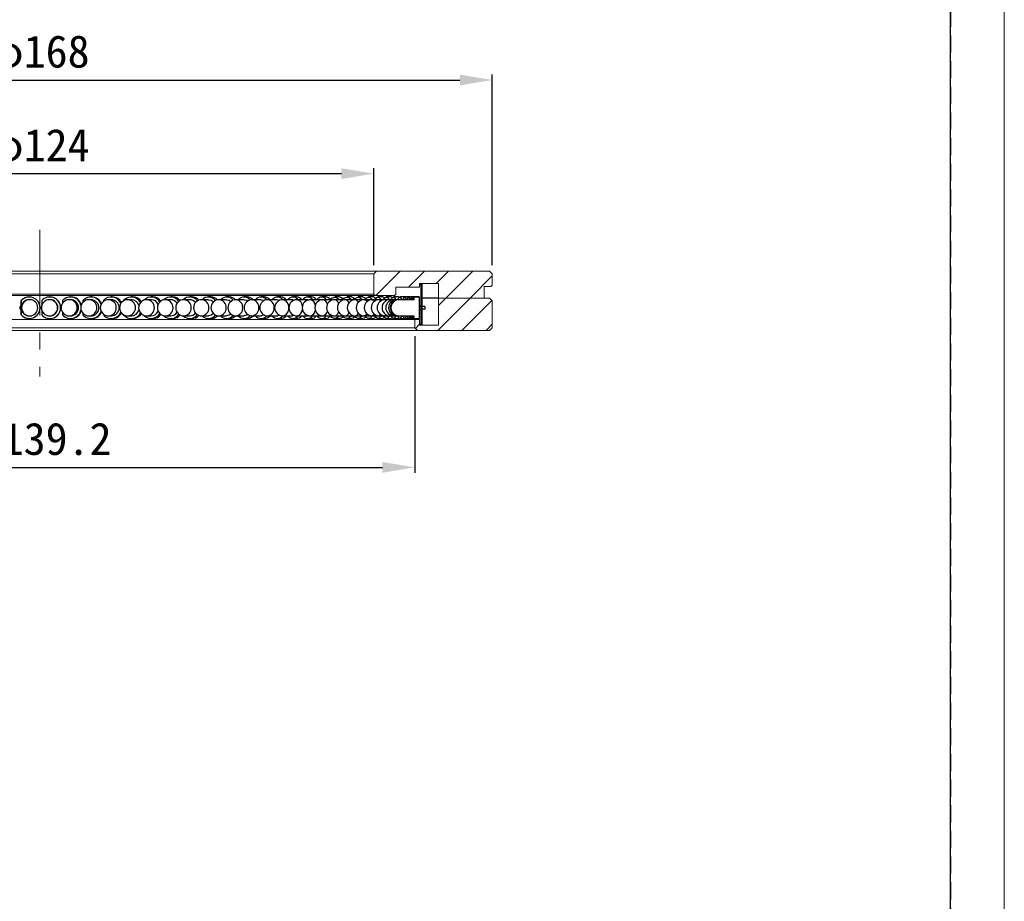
# Model space of a CAD drawing. Header units: millimetres. Extents: x -201 to 202, y 143 to 428.
# Tile 4 of 7: x 110 to 202, y 285 to 367. Entities that reach past the tile are written whole.
import ezdxf

# ---------------------------------------------------------------- set-up
doc = ezdxf.new("R2010")
doc.units = ezdxf.units.MM
doc.header["$LTSCALE"] = 0.25
doc.linetypes.add('CENTER', pattern=[50.8, 31.75, -6.35, 6.35, -6.35])
doc.linetypes.add('HIDDEN', pattern=[9.525, 6.35, -3.175])
doc.layers.get('0').update_dxf_attribs({"lineweight": 30})
for name, color, linetype, lineweight in [('BASE', 7, 'Continuous', 20), ('CENTRE LINE', 1, 'CENTER', 9), ('DIMENSION', 6, 'Continuous', 9)]:
    doc.layers.add(name, color=color, linetype=linetype, lineweight=lineweight)
doc.layers.add('EMPTY LINE', color=252, linetype='Continuous', lineweight=0, plot=False)
doc.layers.add('FORM', color=7, linetype='Continuous')
doc.styles.add('VS Standard', font='msgothic.ttc', dxfattribs={"height": 3})
doc.dimstyles.new('VS Standard x0.5', dxfattribs={"dimtxt": 3, "dimasz": 3, "dimexe": 0.5, "dimexo": 0.8, "dimgap": 0.5, "dimtad": 3, "dimlfac": 2, "dimrnd": 0.0001, "dimzin": 9, "dimdsep": 46, "dimtxsty": 'VS Standard', "dimcen": 0, "dimaunit": 1, "dimadec": 0, "dimazin": 2, "dimtfac": 1, "dimtmove": 0, "dimatfit": 3, "dimfxl": 1, "dimtolj": 1, "dimtzin": 0, "dimarcsym": 0})
pattern_1 = [(45, (-196.5, 147.75), (-1.122532, 1.122532), [])]

# ---------------------------------------------------------------- blocks, each defined once
blk = doc.blocks.new('*D103')
at = {"layer": 'Defpoints', "color": 0}
for p in [(77.16, 338.483), (146.76, 338.483), (146.76, 325.521)]:
    blk.add_point(p, dxfattribs=at)
at = {"layer": 'DIMENSION', "color": 0, "lineweight": -2}
for p, q in [((77.16, 337.683), (77.16, 325.021)), ((146.76, 337.683), (146.76, 325.021)), ((80.16, 325.521), (143.76, 325.521))]:
    blk.add_line(p, q, dxfattribs=at)
at = {"layer": 'DIMENSION', "color": 0}
for points in [[(80.16, 326.021), (80.16, 325.021), (77.16, 325.521)], [(143.76, 325.021), (143.76, 326.021), (146.76, 325.521)]]:
    blk.add_solid(points, dxfattribs=at)
at = {"layer": 'DIMENSION', "color": 0, "insert": (111.96, 327.765), "char_height": 3, "attachment_point": 5, "style": 'VS Standard'}
blk.add_mtext('\\A1;φ\\A1;139.2', dxfattribs=at)
blk = doc.blocks.new('*D104')
at = {"layer": 'Defpoints', "color": 0}
for p in [(142.96, 352.78), (80.96, 343.483), (142.96, 343.483)]:
    blk.add_point(p, dxfattribs=at)
at = {"layer": 'DIMENSION', "color": 0, "lineweight": -2}
for p, q in [((80.96, 344.283), (80.96, 353.28)), ((142.96, 344.283), (142.96, 353.28)), ((83.96, 352.78), (139.96, 352.78))]:
    blk.add_line(p, q, dxfattribs=at)
at = {"layer": 'DIMENSION', "color": 0}
for points in [[(83.96, 353.28), (83.96, 352.28), (80.96, 352.78)], [(139.96, 352.28), (139.96, 353.28), (142.96, 352.78)]]:
    blk.add_solid(points, dxfattribs=at)
at = {"layer": 'DIMENSION', "color": 0, "insert": (111.96, 355.025), "char_height": 3, "attachment_point": 5, "style": 'VS Standard'}
blk.add_mtext('\\A1;φ\\A1;124', dxfattribs=at)
blk = doc.blocks.new('*D105')
at = {"layer": 'Defpoints', "color": 0}
for p in [(153.96, 361.469), (69.96, 343.483), (153.96, 343.483)]:
    blk.add_point(p, dxfattribs=at)
at = {"layer": 'DIMENSION', "color": 0, "lineweight": -2}
for p, q in [((69.96, 344.283), (69.96, 361.969)), ((72.96, 361.469), (150.96, 361.469)), ((153.96, 344.283), (153.96, 361.969))]:
    blk.add_line(p, q, dxfattribs=at)
at = {"layer": 'DIMENSION', "color": 0}
for points in [[(72.96, 361.969), (72.96, 360.969), (69.96, 361.469)], [(150.96, 360.969), (150.96, 361.969), (153.96, 361.469)]]:
    blk.add_solid(points, dxfattribs=at)
at = {"layer": 'DIMENSION', "color": 0, "insert": (111.96, 363.714), "char_height": 3, "attachment_point": 5, "style": 'VS Standard'}
blk.add_mtext('\\A1;φ\\A1;168', dxfattribs=at)

msp = doc.modelspace()

# ---------------------------------------------------------------- hatches: boundary and pattern name
at = {"layer": 'BASE'}
h = msp.add_hatch(dxfattribs=at)
h.set_pattern_fill('ANSI31', color=256, scale=0.5, style=0)
h.set_pattern_definition(pattern_1)
h.paths.add_polyline_path([(153.7096, 343.7326), (143.2096, 343.7326), (142.9596, 343.4826), (142.9596, 341.6076), (143.0846, 341.4826), (144.8946, 341.4826), (145.0196, 341.6076), (145.0196, 342.2576), (147.2096, 342.2576), (147.2096, 342.5826), (148.9596, 342.5826), (148.9596, 341.2326), (153.2096, 341.2326), (153.2096, 342.2976), (153.8346, 342.2976), (153.9596, 342.4226), (153.9596, 343.4826)], flags=0)
h = msp.add_hatch(dxfattribs=at)
h.set_pattern_fill('ANSI31', color=256, scale=0.5, style=0)
h.set_pattern_definition(pattern_1)
h.paths.add_polyline_path([(148.9596, 338.7326), (147.2096, 338.7326), (147.2096, 339.2326), (146.7596, 339.2326), (146.7596, 338.4826), (147.0096, 338.2326), (153.7096, 338.2326), (153.9596, 338.4826), (153.9596, 340.9826), (153.7096, 341.2326), (148.9596, 341.2326)], flags=0)

# ---------------------------------------------------------------- linework, layer by layer
at = {"color": 7, "linetype": 'Continuous', "lineweight": 25}
for p, q in [((153.9596, 343.4826), (153.7096, 343.7326)), ((147.2096, 342.5326), (147.3596, 342.5326)), ((147.3596, 338.7826), (147.3596, 342.5326)), ((147.4596, 342.5326), (147.3596, 342.5326)), ((147.4596, 338.7826), (147.4596, 342.5326)), ((110.2084, 340.9941), (110.2227, 340.9941)), ((110.2084, 340.4576), (110.2084, 340.9941)), ((110.2227, 340.9941), (110.2227, 340.3326)), ((110.9724, 341.3326), (110.9581, 341.3326)), ((111.0122, 341.0826), (110.9724, 341.0826)), ((112.1359, 340.9941), (112.1359, 340.5671)), ((112.8856, 341.0826), (112.8483, 341.0826)), ((112.8989, 341.3326), (112.8856, 341.3326)), ((114.0485, 340.9941), (114.0485, 340.7347)), ((114.796, 341.0826), (114.6817, 341.0826)), ((114.8369, 341.3326), (114.796, 341.3326)), ((115.9549, 340.9941), (115.9549, 340.8404)), ((116.6978, 341.0826), (116.5068, 341.0826)), ((116.7661, 341.3326), (116.6978, 341.3326)), ((117.8491, 340.9941), (117.8491, 340.9178)), ((118.5853, 341.0826), (118.3182, 341.0826)), ((118.6807, 341.3326), (118.5853, 341.3326)), ((119.7254, 340.9941), (119.7254, 340.9764)), ((120.4526, 341.0826), (120.1102, 341.0826)), ((120.5749, 341.3326), (120.4526, 341.3326)), ((122.2942, 341.0826), (121.8775, 341.0826)), ((122.443, 341.3326), (122.2942, 341.3326)), ((124.1044, 341.0826), (123.6147, 341.0826)), ((124.2792, 341.3326), (124.1044, 341.3326)), ((125.8777, 341.0826), (125.3166, 341.0826)), ((126.0781, 341.3326), (125.8777, 341.3326)), ((127.6087, 341.0826), (126.9779, 341.0826)), ((127.8341, 341.3326), (127.6087, 341.3326)), ((129.2923, 341.0826), (128.5936, 341.0826)), ((129.5419, 341.3326), (129.2923, 341.3326)), ((130.9233, 341.0826), (130.1588, 341.0826)), ((131.1963, 341.3326), (130.9233, 341.3326)), ((132.4967, 341.0826), (131.6688, 341.0826)), ((132.7924, 341.3326), (132.4967, 341.3326)), ((134.0078, 341.0826), (133.1189, 341.0826)), ((134.3252, 341.3326), (134.0078, 341.3326)), ((134.0078, 341.0826), (134.2244, 341.0282)), ((135.4519, 341.0826), (134.5049, 341.0826)), ((135.7902, 341.3326), (135.4519, 341.3326)), ((135.4519, 341.0826), (135.609, 341.0517)), ((136.8248, 341.0826), (135.8224, 341.0826)), ((137.1828, 341.3326), (136.8248, 341.3326)), ((136.8248, 341.0826), (136.9245, 341.0689)), ((138.1221, 341.0826), (137.0674, 341.0826)), ((138.4988, 341.3326), (138.1221, 341.3326)), ((138.1221, 341.0826), (138.1674, 341.0795)), ((139.3254, 341.0826), (138.2363, 341.0826)), ((140.3314, 341.0826), (139.3254, 341.0826)), ((139.7343, 341.3326), (139.3401, 341.3326)), ((141.2514, 341.0826), (140.3314, 341.0826)), ((140.8855, 341.3326), (140.475, 341.3326)), ((142.0824, 341.0826), (141.2514, 341.0826)), ((141.9489, 341.3326), (141.5233, 341.3326)), ((142.822, 341.0826), (142.0824, 341.0826)), ((142.9213, 341.3326), (142.4818, 341.3326)), ((143.4679, 341.0826), (142.822, 341.0826)), ((143.7997, 341.3326), (143.3478, 341.3326)), ((144.0182, 341.0826), (143.4679, 341.0826)), ((144.4712, 341.0826), (144.0182, 341.0826)), ((144.5815, 341.3326), (144.1184, 341.3326)), ((144.8254, 341.0826), (144.4712, 341.0826)), ((145.2642, 341.3326), (144.7915, 341.3326)), ((145.08, 341.0826), (144.8254, 341.0826)), ((145.234, 341.0826), (145.08, 341.0826)), ((145.287, 341.0826), (145.234, 341.0826)), ((145.2642, 341.3326), (145.319, 341.3184)), ((146.687, 341.0826), (145.287, 341.0826)), ((145.8369, 341.3326), (145.3649, 341.3326)), ((146.2061, 341.3326), (145.8369, 341.3326)), ((146.4713, 341.3326), (146.2061, 341.3326)), ((146.6318, 341.3326), (146.4713, 341.3326)), ((146.687, 341.3326), (146.6318, 341.3326)), ((147.187, 341.3326), (146.687, 341.3326)), ((146.687, 341.0826), (146.6871, 341.0812)), ((146.6871, 341.0812), (146.6871, 341.3316)), ((147.187, 341.3326), (147.1871, 341.3316)), ((147.1871, 341.3316), (147.1871, 339.3337)), ((148.9596, 341.2326), (147.4596, 341.2326)), ((110.1842, 340.2076), (110.1842, 340.4576)), ((110.1842, 340.4576), (110.1984, 340.4576)), ((110.1842, 340.2076), (110.1984, 340.2076)), ((110.1984, 340.2076), (110.1984, 340.4576)), ((110.1984, 340.4576), (110.2084, 340.4576)), ((110.2084, 340.2076), (110.1984, 340.2076)), ((110.2084, 340.2076), (110.2084, 340.4576)), ((110.2084, 339.6712), (110.2084, 340.2076)), ((110.2227, 340.3326), (110.2227, 339.6712)), ((112.1359, 340.0982), (112.1359, 339.6712)), ((147.3552, 340.4576), (147.1871, 340.4576)), ((147.3552, 340.2076), (147.1871, 340.2076)), ((147.6863, 340.4576), (147.4596, 340.4576)), ((147.6863, 340.2076), (147.4596, 340.2076)), ((147.6863, 340.4576), (147.6863, 340.2076)), ((110.2227, 339.6712), (110.2084, 339.6712)), ((110.9581, 339.3326), (110.9724, 339.3326)), ((110.9724, 339.5826), (111.0122, 339.5826)), ((112.8483, 339.5826), (112.8856, 339.5826)), ((112.8856, 339.3326), (112.8989, 339.3326)), ((114.0485, 339.9306), (114.0485, 339.6712)), ((114.6817, 339.5826), (114.796, 339.5826)), ((114.796, 339.3326), (114.8369, 339.3326)), ((115.9549, 339.8249), (115.9549, 339.6712)), ((116.5068, 339.5826), (116.6978, 339.5826)), ((116.6978, 339.3326), (116.7661, 339.3326)), ((117.8491, 339.7475), (117.8491, 339.6712)), ((118.3182, 339.5826), (118.5853, 339.5826)), ((118.5853, 339.3326), (118.6807, 339.3326)), ((119.7254, 339.6889), (119.7254, 339.6712)), ((120.1102, 339.5826), (120.4526, 339.5826)), ((120.4526, 339.3326), (120.5749, 339.3326)), ((121.8775, 339.5826), (122.2942, 339.5826)), ((122.2942, 339.3326), (122.443, 339.3326)), ((123.6147, 339.5826), (124.1044, 339.5826)), ((124.1044, 339.3326), (124.2792, 339.3326)), ((125.3166, 339.5826), (125.8777, 339.5826)), ((125.8777, 339.3326), (126.0781, 339.3326)), ((126.9779, 339.5826), (127.6087, 339.5826)), ((127.6087, 339.3326), (127.8341, 339.3326)), ((128.5936, 339.5826), (129.2923, 339.5826)), ((129.2923, 339.3326), (129.5419, 339.3326)), ((130.1588, 339.5826), (130.9233, 339.5826)), ((130.9233, 339.3326), (131.1963, 339.3326)), ((131.6688, 339.5826), (132.4967, 339.5826)), ((132.4967, 339.3326), (132.7924, 339.3326)), ((133.1189, 339.5826), (134.0078, 339.5826)), ((134.2244, 339.637), (134.0078, 339.5826)), ((134.0078, 339.3326), (134.3252, 339.3326)), ((134.5049, 339.5826), (135.4519, 339.5826)), ((135.609, 339.6136), (135.4519, 339.5826)), ((135.4519, 339.3326), (135.7902, 339.3326)), ((135.8224, 339.5826), (136.8248, 339.5826)), ((136.9245, 339.5964), (136.8248, 339.5826)), ((136.8248, 339.3326), (137.1828, 339.3326)), ((137.0674, 339.5826), (138.1221, 339.5826)), ((138.1674, 339.5858), (138.1221, 339.5826)), ((138.1221, 339.3326), (138.4988, 339.3326)), ((138.2363, 339.5826), (139.3254, 339.5826)), ((139.3254, 339.5826), (140.3314, 339.5826)), ((139.3401, 339.3326), (139.7343, 339.3326)), ((140.3314, 339.5826), (141.2514, 339.5826)), ((140.475, 339.3326), (140.8855, 339.3326)), ((141.2514, 339.5826), (142.0824, 339.5826)), ((141.5233, 339.3326), (141.9489, 339.3326)), ((142.0824, 339.5826), (142.822, 339.5826)), ((142.4818, 339.3326), (142.9213, 339.3326)), ((142.822, 339.5826), (143.4679, 339.5826)), ((143.3478, 339.3326), (143.7997, 339.3326)), ((143.4679, 339.5826), (144.0182, 339.5826)), ((144.0182, 339.5826), (144.4712, 339.5826)), ((144.1184, 339.3326), (144.5815, 339.3326)), ((144.4712, 339.5826), (144.8254, 339.5826)), ((144.7915, 339.3326), (145.2642, 339.3326)), ((144.8254, 339.5826), (145.08, 339.5826)), ((145.08, 339.5826), (145.234, 339.5826)), ((145.234, 339.5826), (145.287, 339.5826)), ((145.319, 339.3469), (145.2642, 339.3326)), ((145.287, 339.5826), (146.687, 339.5826)), ((145.3649, 339.3326), (145.8369, 339.3326)), ((145.8369, 339.3326), (146.2061, 339.3326)), ((146.2061, 339.3326), (146.4713, 339.3326)), ((146.4713, 339.3326), (146.6318, 339.3326)), ((146.6318, 339.3326), (146.687, 339.3326)), ((146.6871, 339.5841), (146.687, 339.5826)), ((146.687, 339.3326), (147.187, 339.3326)), ((146.6871, 339.3337), (146.6871, 339.5841)), ((147.1871, 339.3337), (147.187, 339.3326)), ((147.3596, 338.7826), (147.2096, 338.7826)), ((147.3596, 338.7826), (147.4596, 338.7826))]:
    msp.add_line(p, q, dxfattribs=at)
at = {"color": 8, "linetype": 'Continuous', "lineweight": 25}
for p, q in [((144.8254, 341.0826), (144.8617, 341.0502)), ((145.08, 341.0826), (145.0954, 341.0697)), ((145.234, 341.0826), (145.2368, 341.081)), ((145.287, 341.0826), (145.2871, 341.0813)), ((144.8617, 339.6151), (144.8254, 339.5826)), ((145.0954, 339.5956), (145.08, 339.5826)), ((145.2368, 339.5843), (145.234, 339.5826)), ((145.2871, 339.5839), (145.287, 339.5826))]:
    msp.add_line(p, q, dxfattribs=at)
at = {"color": 7, "linetype": 'Continuous', "lineweight": 25, "flags": 128}
for points in [[(127.6087, 341.0826), (127.865, 341.0256), (128.0733, 340.8728)], [(129.2923, 341.0826), (129.541, 341.0256), (129.6946, 340.9217)], [(130.9233, 341.0826), (131.1637, 341.0256), (131.2631, 340.9635)], [(132.4967, 341.0826), (132.7281, 341.0256), (132.7745, 340.9989)], [(138.9333, 341.0826), (139.0583, 341.2215), (139.2764, 341.3273), (139.5032, 341.2969), (139.7077, 341.1345), (139.747, 341.0826)], [(140.0974, 341.0826), (140.2135, 341.2215), (140.4158, 341.3273), (140.6263, 341.2969), (140.816, 341.1345), (140.8525, 341.0826)], [(140.8855, 341.3326), (141.0368, 341.2969), (141.2178, 341.1457)], [(141.1762, 341.0826), (141.2829, 341.2215), (141.4689, 341.3273), (141.6624, 341.2969), (141.8368, 341.1345), (141.8703, 341.0826)], [(141.9489, 341.3326), (142.088, 341.2969), (142.2281, 341.1794)], [(142.1663, 341.0826), (142.2633, 341.2215), (142.4324, 341.3273), (142.6083, 341.2969), (142.7669, 341.1345), (142.7976, 341.0822)], [(142.9213, 341.3326), (143.0478, 341.2969), (143.1461, 341.2146)], [(143.0648, 341.0826), (143.1517, 341.2215), (143.3034, 341.3273), (143.4612, 341.2969), (143.6035, 341.1345), (143.6308, 341.0826)], [(143.7997, 341.3326), (143.9131, 341.2969), (143.969, 341.251)], [(143.8688, 341.0826), (143.9455, 341.2215), (144.0793, 341.3273), (144.2185, 341.2969), (144.344, 341.1345), (144.3709, 341.0759)], [(144.5759, 341.0826), (144.6422, 341.2215), (144.7577, 341.3273), (144.8779, 341.2969), (144.9862, 341.1345), (145.007, 341.0826)], [(144.5815, 341.3326), (144.6815, 341.2969), (144.6942, 341.287)], [(145.1841, 341.0826), (145.2397, 341.2215), (145.3366, 341.3273), (145.4373, 341.2969), (145.5282, 341.1345), (145.5457, 341.0826)], [(145.6914, 341.0826), (145.7361, 341.2215), (145.8141, 341.3273), (145.8952, 341.2969), (145.9683, 341.1345), (145.9823, 341.0826)], [(146.0964, 341.0826), (146.1301, 341.2215), (146.1889, 341.3273), (146.25, 341.2969), (146.3052, 341.1345), (146.3158, 341.0826)], [(146.3977, 341.0826), (146.4203, 341.2215), (146.4598, 341.3273), (146.5008, 341.2969), (146.5378, 341.1345), (146.5449, 341.0826)], [(146.5945, 341.0826), (146.6059, 341.2215), (146.6259, 341.3273), (146.6467, 341.2969), (146.6655, 341.1345), (146.6691, 341.0826)], [(128.0733, 339.7925), (127.865, 339.6397), (127.6087, 339.5826)], [(129.6946, 339.7436), (129.541, 339.6397), (129.2923, 339.5826)], [(131.2631, 339.7018), (131.1637, 339.6397), (130.9233, 339.5826)], [(132.7745, 339.6664), (132.7281, 339.6397), (132.4967, 339.5826)], [(139.747, 339.5826), (139.7077, 339.5308), (139.5032, 339.3684), (139.2764, 339.338), (139.0583, 339.4438), (138.9335, 339.5823)], [(140.8525, 339.5826), (140.816, 339.5308), (140.6263, 339.3684), (140.4158, 339.338), (140.2135, 339.4438), (140.0974, 339.5826)], [(141.2178, 339.5196), (141.0368, 339.3684), (140.8855, 339.3326)], [(141.8703, 339.5826), (141.8368, 339.5308), (141.6624, 339.3684), (141.4689, 339.338), (141.2829, 339.4438), (141.1762, 339.5826)], [(142.2281, 339.4859), (142.088, 339.3684), (141.9489, 339.3326)], [(142.7976, 339.583), (142.7669, 339.5308), (142.6083, 339.3684), (142.4324, 339.338), (142.2633, 339.4438), (142.1663, 339.5826)], [(143.1461, 339.4507), (143.0478, 339.3684), (142.9213, 339.3326)], [(143.6308, 339.5826), (143.6035, 339.5308), (143.4612, 339.3684), (143.3034, 339.338), (143.1517, 339.4438), (143.0648, 339.5826)], [(143.969, 339.4143), (143.9131, 339.3684), (143.7997, 339.3326)], [(144.3709, 339.5894), (144.344, 339.5308), (144.2185, 339.3684), (144.0793, 339.338), (143.9455, 339.4438), (143.8688, 339.5826)], [(145.007, 339.5826), (144.9862, 339.5308), (144.8779, 339.3684), (144.7577, 339.338), (144.6422, 339.4438), (144.5759, 339.5826)], [(144.6942, 339.3783), (144.6815, 339.3684), (144.5815, 339.3326)], [(145.5457, 339.5826), (145.5282, 339.5308), (145.4373, 339.3684), (145.3366, 339.338), (145.2397, 339.4438), (145.1841, 339.5826)], [(145.9823, 339.5826), (145.9683, 339.5308), (145.8952, 339.3684), (145.8141, 339.338), (145.7361, 339.4438), (145.6914, 339.5826)], [(146.3158, 339.5826), (146.3052, 339.5308), (146.25, 339.3684), (146.1889, 339.338), (146.1301, 339.4438), (146.0964, 339.5826)], [(146.5449, 339.5826), (146.5378, 339.5308), (146.5008, 339.3684), (146.4598, 339.338), (146.4203, 339.4438), (146.3977, 339.5826)], [(146.6691, 339.5826), (146.6655, 339.5308), (146.6467, 339.3684), (146.6259, 339.338), (146.6059, 339.4438), (146.5945, 339.5826)]]:
    msp.add_lwpolyline(points, dxfattribs=at)
at = {"color": 8, "linetype": 'Continuous', "lineweight": 25, "flags": 128}
for points in [[(142.0824, 341.0826), (142.2052, 341.0256), (142.304, 340.8751)], [(142.822, 341.0826), (142.9303, 341.0256), (142.999, 340.918)], [(143.4679, 341.0826), (143.5614, 341.0256), (143.6031, 340.9573)], [(144.0182, 341.0826), (144.0966, 341.0256), (144.1154, 340.9929)], [(144.4712, 341.0826), (144.5343, 341.0256), (144.535, 341.0241)], [(142.304, 339.7902), (142.2052, 339.6397), (142.0824, 339.5826)], [(142.999, 339.7473), (142.9303, 339.6397), (142.822, 339.5826)], [(143.6031, 339.7079), (143.5614, 339.6397), (143.4679, 339.5826)], [(144.1154, 339.6724), (144.0966, 339.6397), (144.0182, 339.5826)], [(144.535, 339.6412), (144.5343, 339.6397), (144.4712, 339.5826)]]:
    msp.add_lwpolyline(points, dxfattribs=at)
at = {"color": 7, "linetype": 'Continuous', "lineweight": 25}
for centre, radius, start, end in [((110.9582, 340.3333), 0.9994, 90.001608, 138.606142), ((110.9725, 340.3326), 0.9998, 221.417347, 138.582653), ((110.9725, 340.3328), 0.7498, 90.011583, 180.011578), ((111.0122, 340.3326), 0.75, 270, 90), ((112.8483, 340.3326), 0.75, 90, 180), ((112.8857, 340.3326), 0.9999, 221.416419, 138.583581), ((112.8854, 340.3326), 0.75, 270.016398, 89.983602), ((112.8987, 340.3326), 1, 270.014793, 89.985207), ((114.6817, 340.3326), 0.75, 90, 180), ((114.7961, 340.3357), 0.9962, 9.910138, 138.62721), ((114.794, 340.3326), 0.75, 270.154314, 89.845686), ((114.8358, 340.3354), 0.9972, 14.561738, 89.937233), ((116.5068, 340.3326), 0.75, 90, 180), ((116.6983, 340.3439), 0.9876, 17.952355, 138.82767), ((116.6922, 340.3326), 0.75, 270.433226, 89.566774), ((116.7634, 340.3416), 0.991, 22.654486, 89.846918), ((118.3182, 340.3326), 0.75, 90, 180), ((118.5859, 340.3559), 0.9748, 23.28091, 139.103728), ((118.5741, 340.3326), 0.7501, 270.854843, 89.145157), ((118.6761, 340.352), 0.9807, 28.396023, 89.729983), ((120.1102, 340.3326), 0.75, 90, 180), ((120.4533, 340.3725), 0.9572, 27.475732, 139.502881), ((120.4432, 340.3491), 0.7336, 14.313872, 89.267129), ((120.5705, 340.3712), 0.9614, 32.826862, 89.736402), ((121.8775, 340.3326), 0.75, 90, 180), ((122.2953, 340.3984), 0.932, 30.736634, 136.911494), ((122.2859, 340.3677), 0.715, 23.982457, 89.338632), ((122.437, 340.3927), 0.94, 36.539721, 89.638314), ((123.6147, 340.3326), 0.75, 90, 180), ((124.1056, 340.4261), 0.9037, 33.605942, 134.693704), ((124.0946, 340.3868), 0.6959, 31.065877, 89.19666), ((124.2717, 340.4189), 0.9138, 39.565178, 89.529113), ((125.3166, 340.3326), 0.75, 90, 180), ((125.8789, 340.4581), 0.871, 36.028071, 134.330296), ((125.8666, 340.4099), 0.6728, 37.036186, 89.060535), ((126.0689, 340.4494), 0.8833, 41.893175, 89.404766), ((126.9779, 340.3326), 0.75, 90, 180), ((127.6097, 340.4939), 0.8346, 38.020256, 135.130346), ((127.823, 340.4836), 0.8492, 43.380815, 89.255194), ((128.5936, 340.3326), 0.75, 90, 180), ((129.293, 340.5329), 0.7947, 39.532673, 136.22965), ((130.1588, 340.3326), 0.75, 90, 180), ((129.5285, 340.5199), 0.8128, 43.694475, 89.058218), ((130.9237, 340.5746), 0.7521, 40.446974, 137.501896), ((131.6688, 340.3326), 0.75, 90, 180), ((131.1798, 340.557), 0.7758, 42.650169, 88.782631), ((132.4968, 340.618), 0.7074, 40.541195, 138.947807), ((133.1189, 340.3326), 0.75, 90, 180), ((132.7723, 340.5958), 0.7371, 41.335255, 88.438832), ((134.0078, 340.6622), 0.6618, 39.448145, 140.551855), ((134.5049, 340.3326), 0.75, 90, 180), ((134.3011, 340.636), 0.6971, 39.849239, 88.014013), ((135.4519, 340.7067), 0.6153, 37.656466, 142.343534), ((135.8224, 340.3326), 0.75, 90, 180), ((135.7614, 340.677), 0.6563, 38.17753, 87.487258), ((137.0674, 340.3326), 0.75, 90, 180), ((136.8248, 340.7517), 0.5681, 35.626683, 144.373317), ((137.1488, 340.7184), 0.6152, 36.304264, 86.831184), ((138.2363, 340.3326), 0.75, 90, 180), ((138.1221, 340.7966), 0.5206, 33.328556, 146.671444), ((138.4589, 340.7599), 0.5742, 34.251327, 86.013396), ((139.3254, 340.3326), 0.75, 90, 180), ((140.3314, 340.3326), 0.75, 90, 180), ((139.692, 340.812), 0.5224, 35.272101, 85.352426), ((141.2514, 340.3326), 0.75, 90, 180), ((142.0824, 340.3326), 0.75, 90, 180), ((142.822, 340.3326), 0.75, 90, 180), ((143.4679, 340.3326), 0.75, 90, 180), ((144.0182, 340.3326), 0.75, 90, 180), ((144.4712, 340.3326), 0.75, 90, 180), ((144.8254, 340.3326), 0.75, 90, 180), ((145.08, 340.3326), 0.75, 90, 180), ((145.234, 340.3326), 0.75, 90, 180), ((145.287, 340.3326), 0.75, 90, 180), ((145.287, 340.3326), 0.7487, 89.995513, 270.004487), ((163.074, 341.1453), 16.388, 179.348825, 180.219181), ((110.9725, 340.3325), 0.7498, 179.988422, 269.988417), ((112.8483, 340.3326), 0.75, 180, 270), ((114.6817, 340.3326), 0.75, 180, 270), ((114.7963, 340.329), 0.9959, 221.337695, 350.124957), ((114.8358, 340.3299), 0.9972, 270.062767, 345.438262), ((116.5068, 340.3326), 0.75, 180, 270), ((118.3182, 340.3326), 0.75, 180, 270), ((120.1102, 340.3326), 0.75, 180, 270), ((120.4432, 340.3162), 0.7336, 270.732871, 345.686128), ((121.8775, 340.3326), 0.75, 180, 270), ((123.6147, 340.3326), 0.75, 180, 270), ((125.3166, 340.3326), 0.75, 180, 270), ((126.9779, 340.3326), 0.75, 180, 270), ((128.5936, 340.3326), 0.75, 180, 270), ((130.1588, 340.3326), 0.75, 180, 270), ((131.6688, 340.3326), 0.75, 180, 270), ((133.1189, 340.3326), 0.75, 180, 270), ((134.5049, 340.3326), 0.75, 180, 270), ((135.8224, 340.3326), 0.75, 180, 270), ((137.0674, 340.3326), 0.75, 180, 270), ((138.2363, 340.3326), 0.75, 180, 270), ((139.3254, 340.3326), 0.75, 180, 270), ((140.3314, 340.3326), 0.75, 180, 270), ((141.2514, 340.3326), 0.75, 180, 270), ((142.0824, 340.3326), 0.75, 180, 270), ((142.822, 340.3326), 0.75, 180, 270), ((143.4679, 340.3326), 0.75, 180, 270), ((144.0182, 340.3326), 0.75, 180, 270), ((144.4712, 340.3326), 0.75, 180, 270), ((144.8254, 340.3326), 0.75, 180, 270), ((145.08, 340.3326), 0.75, 180, 270), ((145.234, 340.3326), 0.75, 180, 270), ((145.287, 340.3326), 0.75, 180, 270), ((110.9582, 340.332), 0.9994, 221.393858, 269.998392), ((116.6983, 340.3214), 0.9876, 221.17233, 342.047645), ((116.7634, 340.3237), 0.991, 270.153082, 337.345514), ((118.5859, 340.3094), 0.9748, 220.896272, 336.71909), ((118.6761, 340.3133), 0.9807, 270.270017, 331.603977), ((120.4533, 340.2928), 0.9572, 220.497119, 332.524268), ((120.5705, 340.2941), 0.9614, 270.263598, 327.173138), ((122.2954, 340.2659), 0.9314, 223.039019, 329.312854), ((122.2859, 340.2976), 0.715, 270.661368, 336.017543), ((122.437, 340.2726), 0.94, 270.361686, 323.460279), ((124.1057, 340.2378), 0.9028, 225.240835, 326.459518), ((124.0946, 340.2785), 0.6959, 270.80334, 328.934123), ((124.2717, 340.2464), 0.9138, 270.470887, 320.434822), ((125.879, 340.2056), 0.87, 225.591348, 324.050285), ((125.8666, 340.2554), 0.6728, 270.939465, 322.963814), ((126.0689, 340.2159), 0.8833, 270.595234, 318.106825), ((127.6098, 340.1697), 0.8334, 224.782364, 322.067034), ((127.823, 340.1817), 0.8492, 270.744806, 316.619185), ((129.2931, 340.1306), 0.7935, 223.6758, 320.561877), ((129.5285, 340.1454), 0.8128, 270.941782, 316.305525), ((130.9237, 340.0889), 0.7509, 222.396006, 319.655125), ((131.1798, 340.1083), 0.7758, 271.217369, 317.349831), ((132.4968, 340.0454), 0.7062, 220.938602, 319.572395), ((132.7723, 340.0695), 0.7371, 271.561168, 318.664745), ((134.0078, 340.0011), 0.6605, 219.311319, 320.688681), ((134.3011, 340.0293), 0.6971, 271.985987, 320.150761), ((135.4519, 339.9562), 0.6139, 217.485119, 322.514881), ((135.7614, 339.9883), 0.6563, 272.512742, 321.82247), ((136.8248, 339.9109), 0.5666, 215.413136, 324.586864), ((137.1488, 339.9469), 0.6152, 273.168816, 323.695736), ((138.1221, 339.8658), 0.519, 213.063272, 326.936728), ((138.4589, 339.9054), 0.5742, 273.986604, 325.748673), ((139.692, 339.8533), 0.5224, 274.647574, 324.727899), ((171.753, 339.5527), 25.0669, 179.931492, 180.500502)]:
    msp.add_arc(centre, radius, start, end, dxfattribs=at)
at = {"color": 8, "linetype": 'Continuous', "lineweight": 25}
for centre, radius, start, end in [((111.0124, 340.3326), 0.75, 90.018638, 269.981362), ((112.8481, 340.3328), 0.7499, 359.989813, 89.98981), ((114.6804, 340.3339), 0.7488, 359.904282, 89.903961), ((116.5033, 340.3361), 0.7465, 359.732095, 89.729566), ((118.3112, 340.3395), 0.7432, 359.473813, 89.463966), ((120.0987, 340.3439), 0.7389, 359.130339, 89.103101), ((121.8601, 340.3493), 0.7336, 358.702994, 88.641431), ((123.5903, 340.3556), 0.7275, 358.193625, 88.07183), ((125.2837, 340.3628), 0.7206, 357.604754, 87.385453), ((126.9352, 340.3707), 0.7132, 356.939764, 86.571561), ((128.5397, 340.3794), 0.7054, 356.203152, 85.617313), ((130.0921, 340.3886), 0.6973, 355.400845, 84.507516), ((131.5875, 340.3982), 0.6892, 354.540606, 83.224317), ((133.0211, 340.4082), 0.6815, 353.632541, 81.746852), ((134.3883, 340.4184), 0.6743, 352.689742, 80.050816), ((135.7051, 340.464), 0.6296, 2.403438, 79.268728), ((136.9458, 340.5039), 0.5914, 8.184469, 78.129302), ((138.1468, 340.5798), 0.5108, 9.14465, 79.909454), ((139.2326, 340.6227), 0.4692, 12.322504, 78.592427), ((140.2357, 340.6663), 0.4272, 15.173326, 77.049103), ((141.1533, 340.7103), 0.3851, 17.890035, 75.243393), ((112.8481, 340.3325), 0.7499, 270.01019, 0.010187), ((114.6804, 340.3314), 0.7488, 270.096039, 0.095718), ((116.5033, 340.3292), 0.7465, 270.270434, 0.267905), ((118.3112, 340.3258), 0.7432, 270.536034, 0.526187), ((120.0987, 340.3214), 0.7389, 270.896899, 0.869661), ((121.8601, 340.316), 0.7336, 271.358569, 1.297006), ((123.5903, 340.3097), 0.7275, 271.92817, 1.806375), ((125.2837, 340.3025), 0.7206, 272.614547, 2.395246), ((126.9352, 340.2946), 0.7132, 273.428439, 3.060236), ((128.5397, 340.2859), 0.7054, 274.382687, 3.796848), ((130.0921, 340.2767), 0.6973, 275.492484, 4.599155), ((131.5875, 340.2671), 0.6892, 276.775683, 5.459394), ((133.0211, 340.2571), 0.6815, 278.253148, 6.367459), ((134.3883, 340.2468), 0.6743, 279.949184, 7.310258), ((135.7051, 340.2013), 0.6296, 280.731272, 357.596562), ((136.9458, 340.1614), 0.5914, 281.870698, 351.815531), ((138.1468, 340.0855), 0.5108, 280.090546, 350.85535), ((139.2326, 340.0425), 0.4692, 281.407573, 347.677496), ((140.2357, 339.999), 0.4272, 282.950897, 344.826674), ((141.1533, 339.955), 0.3851, 284.756607, 342.109965)]:
    msp.add_arc(centre, radius, start, end, dxfattribs=at)
at = {"color": 7, "linetype": 'Continuous', "lineweight": 25}
for major_axis, start_param, end_param in [((565.419, 0), 1.5093386, 1.5118191), ((753.8921, 0), 1.5240518, 1.5247157), ((565.419, 0), 4.7713662, 4.7738467), ((753.8921, 0), 4.7584696, 4.7591335)]:
    msp.add_ellipse((111.9596, 340.3326), major_axis=major_axis, ratio=0.0013264, start_param=start_param, end_param=end_param, dxfattribs=at)
for points, knots in [([(110.165, 340.4906), (110.1613, 340.4879), (110.1479, 340.4782), (110.1307, 340.4541), (110.108, 340.4053), (110.1002, 340.3331), (110.107, 340.2607), (110.1291, 340.2111), (110.1461, 340.1867), (110.1595, 340.1769), (110.1633, 340.1741)], [0, 0, 0, 0, 0.0393889, 0.1408554, 0.2480456, 0.4979085, 0.7508118, 0.8585373, 0.9600146, 1, 1, 1, 1]), ([(112.1206, 340.4953), (112.1147, 340.4911), (112.0991, 340.4801), (112.08, 340.4542), (112.0575, 340.4052), (112.0495, 340.333), (112.0566, 340.2609), (112.0782, 340.2107), (112.1008, 340.1821), (112.1201, 340.1651), (112.1322, 340.1597), (112.1335, 340.1592)], [0, 0, 0, 0, 0.0560873, 0.1487442, 0.2466276, 0.4747965, 0.7057417, 0.804114, 0.8967806, 0.9893842, 1, 1, 1, 1]), ([(112.1206, 340.4949), (112.1148, 340.4909), (112.0994, 340.4799), (112.0804, 340.4542), (112.0578, 340.4052), (112.0497, 340.333), (112.0569, 340.2609), (112.0786, 340.2107), (112.1013, 340.1821), (112.1204, 340.1652), (112.1324, 340.1599), (112.1334, 340.1594)], [0, 0, 0, 0, 0.05465874, 0.14765864, 0.24584736, 0.47462738, 0.70618851, 0.80486463, 0.89787163, 0.9908805, 1, 1, 1, 1]), ([(147.2021, 340.1332), (147.2021, 340.1332), (147.2049, 340.1291), (147.2088, 340.1388), (147.2133, 340.1595), (147.215, 340.1755), (147.2158, 340.1833)], [0, 0, 0, 0, 0.0069517, 0.5469447, 0.7794337, 1, 1, 1, 1]), ([(147.218, 340.4576), (147.2174, 340.4665), (147.2163, 340.4851), (147.2137, 340.5064), (147.2092, 340.5285), (147.2053, 340.5307), (147.2025, 340.5322)], [0, 0, 0, 0, 0.1656263, 0.34982311, 0.545846, 1, 1, 1, 1]), ([(147.2468, 340.2076), (147.2473, 340.199), (147.2483, 340.1806), (147.2505, 340.1593), (147.2544, 340.1372), (147.2599, 340.1299), (147.2652, 340.1378), (147.2687, 340.16), (147.2707, 340.1811), (147.2716, 340.1992), (147.272, 340.2076)], [0, 0, 0, 0, 0.081812, 0.1744431, 0.2726661, 0.5030712, 0.729529, 0.8270282, 0.9195275, 1, 1, 1, 1]), ([(147.2724, 340.4576), (147.2719, 340.4665), (147.271, 340.4851), (147.269, 340.5064), (147.2654, 340.5284), (147.2601, 340.5355), (147.2546, 340.5277), (147.2507, 340.5055), (147.2484, 340.4844), (147.2474, 340.4662), (147.2469, 340.4576)], [0, 0, 0, 0, 0.0823729, 0.1739817, 0.271472, 0.5012931, 0.7296367, 0.8273178, 0.9194328, 1, 1, 1, 1]), ([(147.3387, 340.4576), (147.3384, 340.4665), (147.338, 340.4851), (147.337, 340.5064), (147.3352, 340.5284), (147.3324, 340.5355), (147.3295, 340.5277), (147.3274, 340.5055), (147.3262, 340.4844), (147.3256, 340.4662), (147.3253, 340.4576)], [0, 0, 0, 0, 0.0823729, 0.1739817, 0.271472, 0.5012931, 0.7296367, 0.8273178, 0.9194328, 1, 1, 1, 1]), ([(147.3253, 340.2076), (147.3255, 340.199), (147.3261, 340.1806), (147.3273, 340.1593), (147.3294, 340.1372), (147.3323, 340.1299), (147.3351, 340.1378), (147.3368, 340.16), (147.3378, 340.1811), (147.3383, 340.1992), (147.3385, 340.2076)], [0, 0, 0, 0, 0.081812, 0.1744431, 0.2726661, 0.5030712, 0.729529, 0.8270282, 0.9195275, 1, 1, 1, 1]), ([(147.3487, 340.2076), (147.3489, 340.199), (147.3492, 340.1806), (147.3499, 340.1593), (147.351, 340.1372), (147.3525, 340.1299), (147.3539, 340.1379), (147.3547, 340.1599), (147.3552, 340.1823), (147.3555, 340.2112), (147.3559, 340.2607), (147.3559, 340.303), (147.3559, 340.3326)], [0, 0, 0, 0, 0.0610435, 0.1301595, 0.2034479, 0.3753631, 0.5443329, 0.6170813, 0.686099, 0.7553495, 0.8287588, 1, 1, 1, 1]), ([(147.3559, 340.3326), (147.3559, 340.3625), (147.3559, 340.405), (147.3556, 340.455), (147.3552, 340.4841), (147.3548, 340.5065), (147.3539, 340.5284), (147.3526, 340.5355), (147.3511, 340.5276), (147.3499, 340.5055), (147.3492, 340.4844), (147.3489, 340.4662), (147.3488, 340.4576)], [0, 0, 0, 0, 0.1710984, 0.2438243, 0.3123562, 0.3810052, 0.4540618, 0.6262832, 0.7973974, 0.8705968, 0.9396253, 1, 1, 1, 1])]:
    msp.add_open_spline(points, degree=3, knots=knots, dxfattribs=at)
at = {"layer": 'BASE'}
for p, q in [((80.7096, 343.7326), (143.2096, 343.7326)), ((143.2096, 343.7326), (142.9596, 343.4826)), ((143.2096, 343.7326), (153.7096, 343.7326)), ((142.9596, 343.4826), (80.9596, 343.4826)), ((142.9596, 341.6076), (142.9596, 343.4826)), ((153.9596, 343.4826), (153.9596, 342.4226)), ((145.0196, 342.2576), (145.0196, 341.6076)), ((147.2096, 342.2576), (145.0196, 342.2576)), ((147.2096, 342.5826), (147.2096, 342.2576)), ((148.9596, 342.5826), (147.2096, 342.5826)), ((148.9596, 341.2326), (148.9596, 342.5826)), ((153.2096, 342.2976), (153.2096, 341.2326)), ((153.8346, 342.2976), (153.2096, 342.2976)), ((153.8346, 342.2976), (153.9596, 342.4226)), ((143.0846, 341.4826), (80.8346, 341.4826)), ((80.9596, 341.6076), (142.9596, 341.6076)), ((142.9596, 341.6076), (143.0846, 341.4826)), ((144.8946, 341.4826), (143.0846, 341.4826)), ((144.8946, 341.4826), (145.0196, 341.6076)), ((148.9596, 338.7326), (148.9596, 341.2326)), ((148.9596, 341.2326), (153.7096, 341.2326)), ((153.2096, 341.2326), (148.9596, 341.2326)), ((153.9596, 340.9826), (153.7096, 341.2326)), ((153.9596, 340.9826), (153.9596, 338.4826)), ((146.7596, 339.2326), (77.1596, 339.2326)), ((146.7596, 338.4826), (146.7596, 339.2326)), ((146.7596, 339.2326), (147.2096, 339.2326)), ((147.2096, 339.2326), (147.2096, 338.7326)), ((77.1596, 338.4826), (146.7596, 338.4826)), ((146.7596, 338.4826), (147.0096, 338.2326)), ((147.2096, 338.7326), (148.9596, 338.7326)), ((153.7096, 338.2326), (153.9596, 338.4826)), ((147.0096, 338.2326), (76.9096, 338.2326)), ((153.7096, 338.2326), (147.0096, 338.2326))]:
    msp.add_line(p, q, dxfattribs=at)
at = {"layer": 'CENTRE LINE'}
msp.add_line((111.9596, 347.56), (111.9596, 333.9457), dxfattribs=at)
at = {"layer": 'EMPTY LINE'}
msp.add_line((201.5, 142.75), (201.5, 427.75), dxfattribs=at)
at = {"layer": 'FORM', "linetype": 'HIDDEN'}
msp.add_lwpolyline([(-196.5, 422.75), (196.5, 422.75), (196.5, 147.75), (-196.5, 147.75)], close=True, dxfattribs=at)
at = {"layer": 'FORM'}
msp.add_lwpolyline([(-196.5, 422.75), (-196.5, 147.75), (-78.5, 147.75), (-78.5, 159.75), (16.5, 159.75), (16.5, 177.25), (196.5, 177.25), (196.5, 422.75), (-196.5, 422.75)], close=True, dxfattribs=at)

# ---------------------------------------------------------------- dimensions: what is measured, and where the dimension line sits
at = {"layer": 'DIMENSION'}
for base, p1, p2, picture, middle in [((153.9596, 361.4694), (69.9596, 343.4826), (153.9596, 343.4826), '*D105', (111.9596, 361.4694)), ((142.9596, 352.7805), (80.9596, 343.4826), (142.9596, 343.4826), '*D104', (111.9596, 352.7805)), ((146.7596, 325.5213), (77.1596, 338.4826), (146.7596, 338.4826), '*D103', (111.9596, 325.5213))]:
    dim = msp.add_linear_dim(base=base, p1=p1, p2=p2, text='φ\\A1;<>', dimstyle='VS Standard x0.5', override={"dimtxsty": 'VS Standard', "dimtfill": 0, "dimtfillclr": 0}, dxfattribs=at)
    dim.commit()
    dim.dimension.update_dxf_attribs({"geometry": picture, "text_midpoint": middle, "dimtype": 160})

doc.saveas('drawing.dxf')
